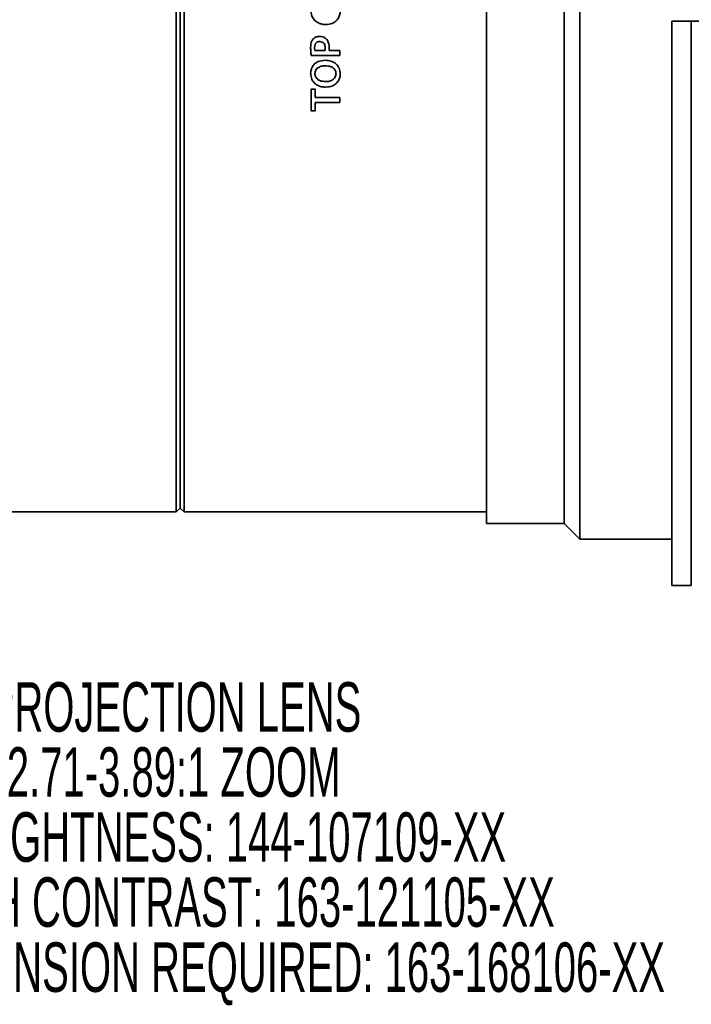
# Model space of a CAD drawing. Header units: millimetres. Extents: x 0 to 1118, y 0 to 864.
# Tile 24 of 96: x 556 to 599, y 189 to 252. Entities that reach past the tile are written whole.
import ezdxf

# ---------------------------------------------------------------- set-up
doc = ezdxf.new("R2010")
doc.units = ezdxf.units.MM
doc.layers.add('ALPHAREV', color=7, linetype='Continuous', lineweight=25)
doc.styles.add('SLDTEXTSTYLE0', font='TXT', dxfattribs={"width": 0.605})

# ---------------------------------------------------------------- blocks, each defined once
blk = doc.blocks.new('SW_NOTE_0_5')
at = {"layer": 'ALPHAREV', "color": 0, "char_height": 3.175, "attachment_point": 2, "style": 'SLDTEXTSTYLE0'}
for s, insert in [('PROJECTION LENS', (19.943, 4.093)), ('2.71-3.89:1 ZOOM', (19.889, -0.082)), ('HIGH BRIGHTNESS: 144-107109-XX', (19.602, -4.257)), ('ULTRA HIGH CONTRAST: 163-121105-XX', (19.44, -8.432)), ('LENS HOOD EXTENSION REQUIRED: 163-168106-XX', (19.23, -12.607))]:
    blk.add_mtext(s, dxfattribs=dict(at, insert=insert))

msp = doc.modelspace()

# ---------------------------------------------------------------- linework, layer by layer
at = {"color": 7, "linetype": 'Continuous', "lineweight": 35}
for p, q in [((566.375, 220.195), (566.375, 253.195)), ((566.625, 220.445), (566.625, 253.195)), ((566.875, 220.195), (566.875, 253.195)), ((586.275, 219.445), (586.275, 253.195)), ((591.275, 219.445), (591.275, 253.195)), ((592.275, 218.445), (592.275, 253.195)), ((598.175, 215.475), (598.175, 251.695)), ((598.175, 251.695), (599.425, 251.695)), ((599.425, 215.475), (599.425, 251.695)), ((575.921, 249.816), (575.264, 249.816)), ((576.873, 249.816), (576.176, 249.816)), ((576.873, 249.489), (576.873, 249.816)), ((575.033, 249.489), (576.873, 249.489)), ((574.997, 248.328), (574.998, 248.328)), ((575.269, 248.32), (575.27, 248.32)), ((575.297, 247.324), (575.021, 247.324)), ((575.021, 247.324), (575.021, 245.938)), ((575.297, 246.792), (575.297, 247.324)), ((576.873, 246.792), (575.297, 246.792)), ((575.297, 245.938), (575.297, 246.465)), ((575.297, 246.465), (576.873, 246.465)), ((576.873, 246.465), (576.873, 246.792)), ((575.021, 245.938), (575.297, 245.938)), ((550.15, 220.195), (566.375, 220.195)), ((566.375, 220.195), (566.625, 220.445)), ((566.625, 220.445), (566.875, 220.195)), ((566.875, 220.195), (586.275, 220.195)), ((586.275, 219.445), (591.275, 219.445)), ((591.275, 219.445), (592.275, 218.445)), ((592.275, 218.445), (598.175, 218.445)), ((598.175, 215.475), (599.425, 215.475))]:
    msp.add_line(p, q, dxfattribs=at)
for points, knots in [([(574.995, 252.458), (575.01, 252.306), (575.035, 252.053), (575.231, 251.752), (575.467, 251.57), (575.727, 251.486), (575.895, 251.476), (575.97, 251.471)], [0, 0, 0, 0, 0.290285, 0.482818, 0.675899, 0.855001, 1, 1, 1, 1]), ([(575.97, 251.471), (576.109, 251.483), (576.339, 251.503), (576.617, 251.675), (576.788, 251.886), (576.882, 252.144), (576.893, 252.323), (576.898, 252.414)], [0, 0, 0, 0, 0.2758756, 0.457874, 0.6400844, 0.8158779, 1, 1, 1, 1]), ([(599.425, 251.695), (599.438, 251.695), (599.486, 251.695), (599.589, 251.695), (599.724, 251.695), (599.843, 251.695), (599.913, 251.695), (599.921, 251.695), (599.925, 251.695)], [0, 0, 0, 0, 0.051223, 0.185197, 0.399668, 0.614134, 0.828715, 1, 1, 1, 1]), ([(575.142, 250.53), (575.101, 250.463), (575.032, 250.349), (575.001, 250.161), (574.997, 250.051), (574.995, 249.995)], [0, 0, 0, 0, 0.412931, 0.703222, 1, 1, 1, 1]), ([(575.563, 250.706), (575.524, 250.704), (575.42, 250.698), (575.266, 250.648), (575.18, 250.567), (575.142, 250.53)], [0, 0, 0, 0, 0.252181, 0.663836, 1, 1, 1, 1]), ([(575.246, 250.008), (575.251, 250.07), (575.258, 250.164), (575.32, 250.276), (575.395, 250.34), (575.485, 250.373), (575.547, 250.377), (575.578, 250.379)], [0, 0, 0, 0, 0.322952, 0.497422, 0.672804, 0.834937, 1, 1, 1, 1]), ([(575.999, 250.552), (575.951, 250.589), (575.856, 250.664), (575.698, 250.701), (575.601, 250.704), (575.563, 250.706)], [0, 0, 0, 0, 0.380081, 0.759765, 1, 1, 1, 1]), ([(575.578, 250.379), (575.629, 250.374), (575.713, 250.367), (575.816, 250.306), (575.881, 250.227), (575.928, 250.116), (575.933, 250.03), (575.936, 249.979)], [0, 0, 0, 0, 0.248399, 0.412146, 0.575806, 0.744804, 1, 1, 1, 1]), ([(576.187, 249.979), (576.185, 250.03), (576.182, 250.133), (576.144, 250.314), (576.081, 250.459), (576.013, 250.536), (575.999, 250.552)], [0, 0, 0, 0, 0.250939, 0.502318, 0.895703, 1, 1, 1, 1]), ([(574.995, 249.995), (574.997, 249.911), (574.999, 249.784), (575.012, 249.615), (575.026, 249.531), (575.033, 249.489)], [0, 0, 0, 0, 0.498583, 0.74888, 1, 1, 1, 1]), ([(575.264, 249.816), (575.26, 249.832), (575.252, 249.871), (575.249, 249.936), (575.247, 249.984), (575.246, 250.008)], [0, 0, 0, 0, 0.249527, 0.624124, 1, 1, 1, 1]), ([(575.936, 249.979), (575.936, 249.952), (575.935, 249.911), (575.93, 249.857), (575.924, 249.83), (575.921, 249.816)], [0, 0, 0, 0, 0.496895, 0.747684, 1, 1, 1, 1]), ([(576.176, 249.816), (576.18, 249.843), (576.185, 249.884), (576.187, 249.938), (576.187, 249.965), (576.187, 249.979)], [0, 0, 0, 0, 0.498579, 0.749125, 1, 1, 1, 1]), ([(575.928, 249.181), (575.776, 249.166), (575.53, 249.142), (575.242, 248.956), (575.077, 248.741), (575.009, 248.519), (575.001, 248.383), (574.997, 248.328)], [0, 0, 0, 0, 0.318218, 0.512906, 0.708736, 0.882781, 1, 1, 1, 1]), ([(576.896, 248.301), (576.882, 248.434), (576.859, 248.656), (576.676, 248.918), (576.439, 249.093), (576.175, 249.169), (575.995, 249.178), (575.928, 249.181)], [0, 0, 0, 0, 0.269831, 0.452278, 0.634649, 0.862486, 1, 1, 1, 1]), ([(575.27, 248.32), (575.279, 248.391), (575.294, 248.511), (575.406, 248.659), (575.574, 248.766), (575.763, 248.822), (575.896, 248.827), (575.941, 248.828)], [0, 0, 0, 0, 0.227071, 0.383088, 0.577235, 0.855491, 1, 1, 1, 1]), ([(575.941, 248.828), (576.061, 248.819), (576.241, 248.805), (576.443, 248.694), (576.555, 248.581), (576.613, 248.451), (576.621, 248.361), (576.624, 248.32)], [0, 0, 0, 0, 0.371961, 0.559742, 0.713946, 0.868495, 1, 1, 1, 1]), ([(574.998, 248.328), (575.012, 248.201), (575.035, 247.985), (575.214, 247.73), (575.434, 247.565), (575.693, 247.472), (575.874, 247.461), (575.96, 247.456)], [0, 0, 0, 0, 0.260743, 0.444448, 0.627674, 0.822868, 1, 1, 1, 1]), ([(575.955, 247.809), (575.83, 247.819), (575.645, 247.835), (575.441, 247.95), (575.334, 248.064), (575.28, 248.192), (575.273, 248.28), (575.269, 248.32)], [0, 0, 0, 0, 0.3867107, 0.5712972, 0.7225258, 0.8738029, 1, 1, 1, 1]), ([(576.624, 248.32), (576.615, 248.249), (576.6, 248.128), (576.488, 247.978), (576.32, 247.868), (576.13, 247.815), (576, 247.81), (575.955, 247.809)], [0, 0, 0, 0, 0.2267155, 0.3835898, 0.5856462, 0.8570318, 1, 1, 1, 1]), ([(575.96, 247.456), (576.111, 247.47), (576.356, 247.493), (576.645, 247.676), (576.815, 247.891), (576.885, 248.113), (576.893, 248.248), (576.896, 248.301)], [0, 0, 0, 0, 0.314684, 0.511798, 0.709782, 0.887274, 1, 1, 1, 1])]:
    msp.add_open_spline(points, degree=3, knots=knots, dxfattribs=at)

# ---------------------------------------------------------------- block references
at = {"layer": 'ALPHAREV'}
msp.add_blockref('SW_NOTE_0_5', (546.317, 205.174), dxfattribs=at)

doc.saveas('drawing.dxf')
